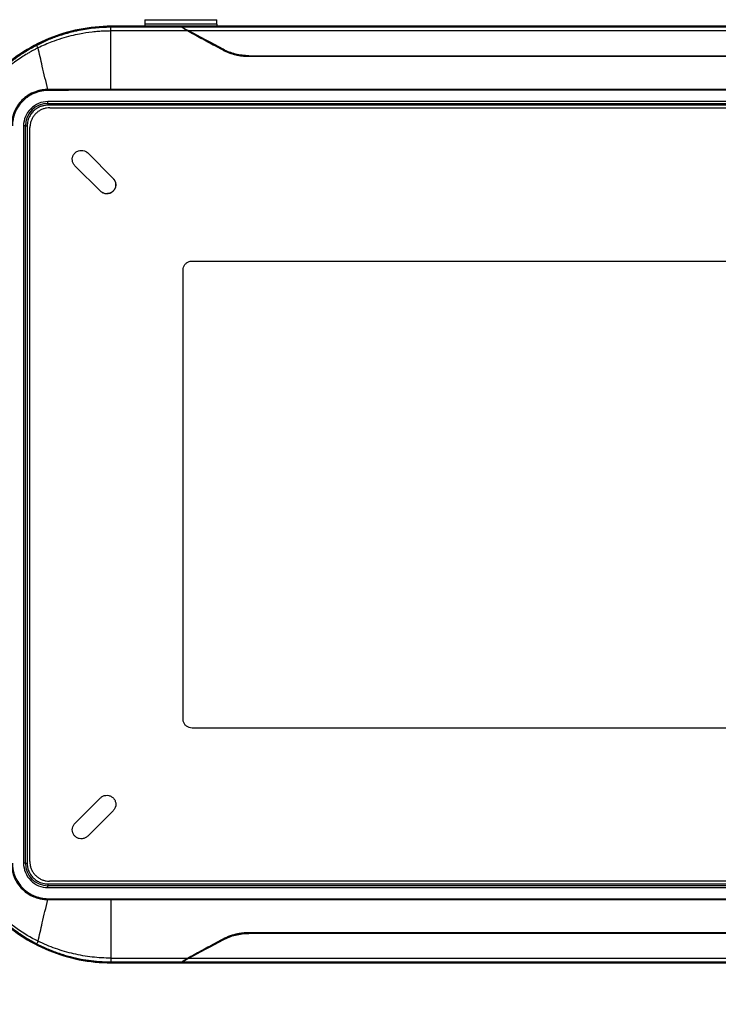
# Model space of a CAD drawing. Extents: x 3 to 428, y 3 to 275.
# Tile 17 of 42: x 78 to 146, y 103 to 199. Entities that reach past the tile are written whole.
import ezdxf

# ---------------------------------------------------------------- set-up
doc = ezdxf.new("R2010")
doc.units = 0
doc.linetypes.add('SLD-SOLID', pattern=[0])
doc.layers.get('0').update_dxf_attribs({"linetype": 'CONTINUOUS'})
doc.layers.add('DIMENSION', color=7, linetype='SLD-SOLID')
doc.styles.add('SLDTEXTSTYLE1', font='Gothic.ttf', dxfattribs={"width": 0.913})
doc.dimstyles.new('SLDDIMSTYLE1', dxfattribs={"dimtxt": 3.175, "dimasz": 3.302, "dimexe": 0, "dimexo": 0.0625, "dimgap": 0.79375, "dimtad": 0, "dimtih": 1, "dimtoh": 1, "dimdec": 0, "dimlfac": 1.142857, "dimrnd": 1e-09, "dimzin": 12, "dimdsep": 46, "dimtxsty": 'SLDTEXTSTYLE1', "dimsah": 1, "dimcen": 0.09, "dimadec": 0, "dimazin": 0, "dimtfac": 1, "dimtdec": 3, "dimtofl": 0, "dimtmove": 0, "dimatfit": 3, "dimfxl": 1, "dimtolj": 1, "dimtzin": 12, "dimarcsym": 0})

# ---------------------------------------------------------------- blocks, each defined once
blk = doc.blocks.new('_D_1')
at = {"layer": 'DIMENSION'}
for p, q in [((70.971, 122.068), (70.971, 93.039)), ((198.003, 122.068), (198.003, 93.039)), ((70.971, 96.214), (126.068, 96.214)), ((198.003, 96.214), (133.106, 96.214))]:
    blk.add_line(p, q, dxfattribs=at)
for points in [[(70.971, 96.214), (74.273, 95.706), (74.273, 96.722)], [(198.003, 96.214), (194.701, 96.722), (194.701, 95.706)]]:
    blk.add_solid(points, dxfattribs=at)
at = {"layer": 'DIMENSION', "insert": (126.068, 97.75), "char_height": 3.175, "attachment_point": 1, "style": 'SLDTEXTSTYLE1'}
blk.add_mtext('145', dxfattribs=at)

msp = doc.modelspace()

# ---------------------------------------------------------------- linework, layer by layer
at = {"color": 7, "linetype": 'SLD-SOLID'}
for p, q in [((90.0558, 199.1665), (97.0558, 199.1665)), ((90.0558, 199.1665), (90.0558, 198.729)), ((97.0558, 198.729), (97.0558, 199.1665)), ((86.7818, 198.5269), (86.7818, 198.4756)), ((182.1918, 198.5269), (86.7818, 198.5269)), ((86.7818, 198.4756), (182.1917, 198.4756)), ((86.7818, 198.4656), (93.6608, 198.4656)), ((86.7818, 198.4301), (86.7818, 198.4656)), ((86.7818, 198.4656), (93.6608, 198.4656)), ((93.6822, 198.4301), (86.7818, 198.4301)), ((94.2067, 198.0679), (86.7818, 198.0679)), ((97.0558, 198.729), (90.0558, 198.729)), ((90.0558, 198.729), (90.0558, 198.5269)), ((93.6608, 198.4656), (175.3127, 198.4656)), ((94.3137, 198.1045), (174.6598, 198.1045)), ((97.0558, 198.729), (97.0558, 198.5269)), ((100.1693, 195.6645), (168.8043, 195.6645)), ((168.8043, 195.5759), (100.1693, 195.5759)), ((182.1918, 192.3706), (86.7818, 192.3706)), ((86.7818, 192.3087), (86.7818, 192.3706)), ((182.1918, 192.3087), (86.7818, 192.3087)), ((188.3168, 191.2101), (80.6568, 191.2101)), ((80.6568, 191.0351), (80.6568, 191.2101)), ((80.6568, 191.0351), (188.3168, 191.0351)), ((80.6568, 191.0351), (80.6568, 191.0326)), ((80.6568, 191.0326), (188.3168, 191.0326)), ((80.6568, 191.0326), (80.6568, 190.8576)), ((188.3168, 190.8576), (80.6568, 190.8576)), ((80.826, 190.6021), (188.1532, 190.6021)), ((78.2873, 188.8406), (78.2873, 117.2131)), ((78.4623, 188.8406), (78.2873, 188.8406)), ((78.4623, 117.2131), (78.4623, 188.8406)), ((78.4623, 188.8406), (78.4648, 188.8406)), ((78.4648, 117.2131), (78.4648, 188.8406)), ((78.4648, 188.8406), (78.6397, 188.8406)), ((78.6397, 188.8406), (78.6397, 117.2131)), ((78.8953, 117.3825), (78.901, 188.6772)), ((84.5171, 186.2156), (86.992, 183.7407)), ((85.7545, 182.5033), (83.2797, 184.9782)), ((94.6524, 175.7156), (174.3211, 175.7156)), ((93.7774, 131.2131), (93.7774, 174.8406)), ((174.3211, 130.3381), (94.6524, 130.3381)), ((83.2797, 121.0756), (85.7545, 123.5505)), ((86.992, 122.313), (84.5171, 119.8381)), ((78.4623, 117.2131), (78.2873, 117.2131)), ((78.4623, 117.2131), (78.4648, 117.2131)), ((78.4648, 117.2131), (78.6397, 117.2131)), ((80.6568, 115.1961), (80.6568, 115.0212)), ((80.6568, 115.1961), (188.3168, 115.1961)), ((80.6568, 115.0212), (80.6568, 115.0186)), ((188.3168, 115.0212), (80.6568, 115.0212)), ((188.3168, 115.0186), (80.6568, 115.0186)), ((80.6568, 114.8437), (80.6568, 115.0186)), ((80.6568, 114.8437), (188.3168, 114.8437)), ((188.1474, 115.4517), (80.8202, 115.4574)), ((86.7818, 113.745), (182.1918, 113.745)), ((86.7818, 113.745), (86.7818, 113.6832)), ((86.7818, 113.6832), (182.1918, 113.6832)), ((100.1693, 110.4778), (168.8043, 110.4778)), ((168.8043, 110.3893), (100.1693, 110.3893)), ((86.7818, 107.9858), (94.2067, 107.9858)), ((86.7818, 107.6237), (93.6822, 107.6237)), ((86.7818, 107.5881), (86.7818, 107.6237)), ((93.6608, 107.5881), (86.7818, 107.5881)), ((182.1917, 107.5781), (86.7818, 107.5781)), ((86.7818, 107.5781), (86.7818, 107.5269)), ((86.7818, 107.5269), (182.1918, 107.5269)), ((93.6608, 107.5881), (175.3127, 107.5881)), ((93.7643, 107.6441), (93.748, 107.6086)), ((174.6598, 107.9493), (94.3137, 107.9493))]:
    msp.add_line(p, q, dxfattribs=at)
at = {"color": 8, "linetype": 'SLD-SOLID'}
for p, q in [((93.6687, 198.4593), (93.6822, 198.4301)), ((79.057, 109.6624), (79.5607, 109.3838)), ((93.6822, 107.6237), (93.6687, 107.5944))]:
    msp.add_line(p, q, dxfattribs=at)
msp.add_arc((93.6823, 198.2551), 0.175, 74.077673, 90.021205, dxfattribs=at)
at = {"color": 7, "linetype": 'SLD-SOLID'}
for centre, radius, start, end in [((80.6568, 188.8406), 2.1945, 90, 180), ((80.6568, 188.8406), 2.192, 90, 180), ((80.6568, 117.2131), 2.1945, 180, 270), ((80.6568, 117.2131), 2.192, 180, 270)]:
    msp.add_arc(centre, radius, start, end, dxfattribs=at)
for centre, major_axis, start_param, end_param in [((95.3064, 197.5906), (1.6459, -0.8749), 3.1261809, 4.069322), ((122.1101, 183.7169), (46.0864, -24.4971), 4.069322, 4.1579922), ((122.1101, 122.3369), (46.0864, 24.4971), 2.1251932, 2.2138633), ((95.3064, 108.4631), (1.6459, 0.8749), 2.2138633, 3.1570044)]:
    msp.add_ellipse(centre, major_axis=major_axis, ratio=0.0081927, start_param=start_param, end_param=end_param, dxfattribs=at)
for points in [[(86.7818, 198.5269), (84.712, 198.5269), (80.5737, 197.7036), (75.3103, 194.1871), (71.7938, 188.9236), (70.9705, 184.7854), (70.9705, 182.7156)], [(97.6789, 196.2937), (96.5391, 196.9069), (95.408, 197.5162), (94.2888, 198.1199)], [(80.6473, 192.2922), (80.647, 192.3231), (80.6468, 192.3553), (80.6466, 192.3822)], [(86.9923, 183.7238), (87.0277, 183.6867), (87.0606, 183.6456), (87.0894, 183.6029)], [(70.9705, 123.3381), (70.9705, 121.2683), (71.7938, 117.1301), (75.3103, 111.8667), (80.5737, 108.3502), (84.712, 107.5269), (86.7818, 107.5269)], [(80.6473, 113.7616), (80.647, 113.7304), (80.6468, 113.6982), (80.6466, 113.6715)], [(86.7818, 113.6832), (86.7818, 111.66), (86.7818, 109.7386), (86.7818, 107.9858)], [(100.1693, 110.4778), (100.1694, 110.4243), (100.1695, 110.3886), (100.1696, 110.3875)], [(94.2888, 107.9338), (95.408, 108.5376), (96.5391, 109.1468), (97.6789, 109.7601)], [(93.6822, 107.6237), (93.7113, 107.6237), (93.7402, 107.6313), (93.7643, 107.6441)]]:
    msp.add_open_spline(points, degree=3, dxfattribs=at)
for points, knots in [([(71.0318, 182.7156), (71.0318, 183.7558), (71.1348, 184.7784), (71.4346, 186.2876), (71.559, 186.7865), (71.8581, 187.7757), (72.0337, 188.2674), (72.6261, 189.6973), (73.1103, 190.601), (73.9668, 191.8847), (74.2753, 192.3018), (74.933, 193.1045), (75.279, 193.4865), (76.3677, 194.5758), (77.1605, 195.2269), (78.4504, 196.0904), (78.8972, 196.3587), (79.8053, 196.8453), (80.269, 197.0651), (81.2156, 197.4582), (81.6985, 197.6314), (82.6836, 197.931), (83.188, 198.0579), (84.7136, 198.3627), (85.7419, 198.4656), (86.7818, 198.4656)], [0, 0, 0, 0, 0.125, 0.125, 0.1875, 0.1875, 0.25, 0.25, 0.375, 0.375, 0.4375, 0.4375, 0.5, 0.5, 0.625, 0.625, 0.6875, 0.6875, 0.75, 0.75, 0.8125, 0.8125, 0.875, 0.875, 1, 1, 1, 1]), ([(86.7818, 198.4656), (84.7201, 198.4656), (80.5977, 197.6455), (75.3549, 194.1425), (71.8518, 188.8997), (71.0318, 184.7773), (71.0318, 182.7156)], [-0.0000002, -0.0000002, -0.0000002, -0.0000002, 0.25, 0.5, 0.75, 1, 1, 1, 1]), ([(83.3472, 198.0458), (83.1618, 198.0033), (82.6063, 197.8761), (81.6925, 197.5943), (80.6092, 197.1859), (79.9119, 196.8428), (79.5607, 196.6699)], [0, 0, 0, 0, 0.1412243, 0.4231122, 0.709381, 1, 1, 1, 1]), ([(86.7818, 198.0679), (86.6866, 198.0673), (86.4572, 198.066), (86.0551, 198.0528), (85.5377, 198.0219), (84.7472, 197.9457), (83.8477, 197.806), (82.8536, 197.5858), (81.9539, 197.3341), (81.1168, 197.0437), (80.3642, 196.7401), (79.9249, 196.5338), (79.7027, 196.4295)], [0, 0, 0, 0, 0.0389405, 0.0939306, 0.1647105, 0.2511278, 0.419033, 0.5369791, 0.6678528, 0.8013421, 0.8995215, 1, 1, 1, 1]), ([(86.7818, 198.0679), (86.7818, 198.1727), (86.7818, 198.2656), (86.7818, 198.3929), (86.7818, 198.4267), (86.7818, 198.4301)], [0, 0, 0, 0, 0.5, 0.5, 1, 1, 1, 1]), ([(86.7818, 192.3706), (86.7818, 193.4543), (86.7818, 195.4232), (86.7818, 197.254), (86.7818, 198.0679)], [0.00456084, 0.00456084, 0.00456084, 0.00456084, 0.5, 0.92952251, 0.92952251, 0.92952251, 0.92952251]), ([(94.2067, 198.0679), (94.1766, 198.0882), (94.1185, 198.1275), (94.0375, 198.1825), (93.965, 198.2318), (93.901, 198.2754), (93.8457, 198.3133), (93.7873, 198.3534), (93.733, 198.3916), (93.6911, 198.4218), (93.6851, 198.4274), (93.6822, 198.4301)], [0, 0, 0, 0, 0.1195108, 0.2314444, 0.3360007, 0.4334252, 0.5240213, 0.6081664, 0.7482315, 0.8773849, 1, 1, 1, 1]), ([(94.2888, 198.1199), (94.2806, 198.1238), (94.2684, 198.1216), (94.2393, 198.1032), (94.2225, 198.0872), (94.2067, 198.0679)], [0, 0, 0, 0, 0.5, 0.5, 1, 1, 1, 1]), ([(97.597, 196.2284), (97.3613, 196.3562), (96.8938, 196.6095), (96.2016, 196.9849), (95.5235, 197.3529), (94.8595, 197.7133), (94.423, 197.9504), (94.2067, 198.0679)], [0, 0, 0, 0, 0.2069654, 0.4104419, 0.6104356, 0.8069527, 1, 1, 1, 1]), ([(79.7027, 196.4295), (79.6055, 196.3814), (79.4082, 196.284), (79.1135, 196.127), (78.8156, 195.9598), (78.4368, 195.7352), (77.9622, 195.4304), (77.1249, 194.8369), (76.3632, 194.1945), (75.5438, 193.3842), (74.9781, 192.7536), (74.4446, 192.0692), (73.9578, 191.3778), (73.5423, 190.7057), (73.2277, 190.1206), (73.1002, 189.8605), (73.0679, 189.7946)], [0, 0, 0, 0, 0.0340681, 0.0690558, 0.1048448, 0.1413183, 0.2073131, 0.2818549, 0.4634939, 0.5192009, 0.643652, 0.7291217, 0.7915301, 0.9090485, 0.9769553, 1, 1, 1, 1]), ([(79.0479, 196.3913), (78.9799, 196.3525), (78.8283, 196.2661), (78.5942, 196.1254), (78.3429, 195.9687), (78.0627, 195.7863), (77.7589, 195.5788), (77.4354, 195.3457), (77.1196, 195.1058), (76.8104, 194.8584), (76.5078, 194.6038), (76.2122, 194.3419), (75.913, 194.0631), (75.6107, 193.766), (75.3059, 193.4491), (75.0087, 193.122), (74.7195, 192.7851), (74.4385, 192.4384), (74.1662, 192.0822), (73.9269, 191.7505), (73.6088, 191.2837), (73.3359, 190.8615), (73.1478, 190.5169), (73.106, 190.4404)], [0, 0, 0, 0, 0.0275825, 0.0614642, 0.0962571, 0.1319556, 0.1792418, 0.2258799, 0.2724486, 0.3189584, 0.3654023, 0.4117787, 0.458088, 0.5094682, 0.5611073, 0.6130022, 0.6651504, 0.7175542, 0.7702052, 0.8231068, 0.8616451, 0.9692797, 1, 1, 1, 1]), ([(79.7027, 196.4295), (79.6629, 196.502), (79.6283, 196.5636), (79.579, 196.647), (79.5645, 196.6686), (79.5607, 196.6699)], [0, 0, 0, 0, 0.5, 0.5, 1, 1, 1, 1]), ([(80.6466, 192.3822), (80.4565, 193.1609), (80.1241, 194.5634), (79.8305, 195.8588), (79.7027, 196.4295)], [0.00874245, 0.00874245, 0.00874245, 0.00874245, 0.5, 0.92077146, 0.92077146, 0.92077146, 0.92077146]), ([(97.597, 196.2284), (97.6129, 196.2504), (97.6301, 196.2698), (97.6595, 196.2933), (97.6714, 196.2971), (97.6789, 196.2937)], [0, 0, 0, 0, 0.5, 0.5, 1, 1, 1, 1]), ([(100.1693, 195.5759), (100.1053, 195.5766), (99.9776, 195.578), (99.7866, 195.5885), (99.5966, 195.6053), (99.4075, 195.6289), (99.2194, 195.6592), (99.0322, 195.6962), (98.7982, 195.751), (98.5202, 195.8305), (98.2029, 195.9435), (97.8932, 196.0746), (97.696, 196.177), (97.597, 196.2284)], [0, 0, 0, 0, 0.0706426, 0.1410491, 0.2113344, 0.2816139, 0.3520034, 0.4226176, 0.4935705, 0.6196492, 0.7456634, 0.8722406, 1, 1, 1, 1]), ([(97.6782, 196.2919), (98.052, 196.0908), (98.4486, 195.935), (99.0787, 195.7742), (99.2954, 195.7329), (99.7296, 195.6783), (99.9485, 195.6645), (100.1693, 195.6645)], [0, 0, 0, 0, 0.5, 0.5, 0.75, 0.75, 1, 1, 1, 1]), ([(100.1696, 195.6663), (99.7316, 195.6663), (99.2931, 195.7216), (98.4524, 195.9356), (98.0496, 196.0943), (97.6789, 196.2937)], [0, 0, 0, 0, 0.5, 0.5, 1, 1, 1, 1]), ([(100.1693, 195.576), (100.1693, 195.6016), (100.1694, 195.6253), (100.1695, 195.6575), (100.1695, 195.6657), (100.1696, 195.6663)], [0, 0, 0, 0, 0.5, 0.5, 1, 1, 1, 1]), ([(80.6466, 192.3822), (80.5865, 192.3814), (80.4667, 192.3797), (80.288, 192.3658), (80.1112, 192.3437), (79.9368, 192.3126), (79.7652, 192.2731), (79.5969, 192.2252), (79.2421, 192.1052), (78.7204, 191.8471), (78.1368, 191.3733), (77.6635, 190.7903), (77.3898, 190.2566), (77.2398, 189.805), (77.1673, 189.4897), (77.1228, 189.1709), (77.1177, 188.9573), (77.1152, 188.8508)], [0, 0, 0, 0, 0.0325092, 0.0648351, 0.0969738, 0.1289232, 0.1606777, 0.1922325, 0.223588, 0.3634097, 0.5043876, 0.6271335, 0.7675136, 0.826119, 0.8844166, 0.9423845, 1, 1, 1, 1]), ([(86.7818, 192.3706), (86.1292, 192.3707), (84.8409, 192.3711), (83.1378, 192.3743), (81.7453, 192.3779), (80.9885, 192.3809), (80.6466, 192.3822)], [0, 0, 0, 0, 0.3191058, 0.6299353, 0.8328068, 1, 1, 1, 1]), ([(86.7818, 192.3087), (85.623, 192.3085), (83.5782, 192.3081), (81.5333, 192.297), (80.6473, 192.2922)], [0, 0, 0, 0, 0.5666697, 1, 1, 1, 1]), ([(80.6473, 192.2922), (80.5892, 192.2909), (80.4736, 192.2884), (80.3012, 192.2738), (80.1306, 192.2513), (79.9619, 192.2202), (79.795, 192.1805), (79.63, 192.1323), (79.3991, 192.0519), (79.1085, 191.9241), (78.7775, 191.7321), (78.4747, 191.5098), (78.1189, 191.1849), (77.7423, 190.7188), (77.4786, 190.201), (77.3347, 189.7795), (77.262, 189.4751), (77.2156, 189.1646), (77.2087, 188.9553), (77.2052, 188.8501)], [0, 0, 0, 0, 0.0323141, 0.0643746, 0.0962614, 0.1280558, 0.1598398, 0.1916954, 0.2237041, 0.2959082, 0.3679902, 0.4363014, 0.5045832, 0.635844, 0.7674234, 0.8256482, 0.8834914, 0.9414454, 1, 1, 1, 1]), ([(80.6568, 191.2101), (80.0284, 191.2101), (79.4257, 190.9604), (78.537, 190.0717), (78.2873, 189.469), (78.2873, 188.8406)], [0, 0, 0, 0, 0.5, 0.5, 1, 1, 1, 1]), ([(80.6568, 190.8576), (80.6142, 190.8569), (80.5295, 190.8554), (80.4032, 190.8431), (80.2784, 190.8235), (80.1552, 190.7959), (80.0335, 190.7604), (79.8249, 190.6852), (79.5412, 190.539), (79.221, 190.2766), (78.9585, 189.9563), (78.7927, 189.635), (78.6981, 189.3438), (78.6487, 189.0943), (78.6427, 188.9254), (78.6397, 188.8406)], [0, 0, 0, 0, 0.0403192, 0.0803123, 0.1201369, 0.1599531, 0.1999206, 0.2401978, 0.3700536, 0.5000575, 0.6299134, 0.7599174, 0.8400604, 0.9196612, 1, 1, 1, 1]), ([(80.826, 190.6021), (80.7181, 190.5967), (80.5024, 190.586), (80.1877, 190.5025), (79.8916, 190.3697), (79.6202, 190.1892), (79.3829, 189.9642), (79.1867, 189.7028), (79.039, 189.4135), (78.926, 189.0712), (78.9101, 188.8204), (78.901, 188.6772)], [0, 0, 0, 0, 0.1070767, 0.2141524, 0.3212203, 0.4283145, 0.5364422, 0.6445956, 0.7513693, 0.8581239, 1, 1, 1, 1]), ([(83.2797, 184.9782), (83.2171, 185.0544), (83.0919, 185.2069), (83.0127, 185.4987), (83.0302, 185.796), (83.1437, 186.0731), (83.3444, 186.2963), (83.6063, 186.4385), (83.9021, 186.4889), (84.1965, 186.4371), (84.4011, 186.3242), (84.4948, 186.2365), (84.5171, 186.2156)], [0, 0, 0, 0, 0.107164, 0.2143357, 0.3221273, 0.4289376, 0.5362917, 0.6447873, 0.74963, 0.8593621, 0.9665059, 1, 1, 1, 1]), ([(86.992, 183.7407), (87.0546, 183.6645), (87.1798, 183.512), (87.2589, 183.2202), (87.2415, 182.9229), (87.128, 182.6457), (86.9273, 182.4226), (86.6654, 182.2804), (86.3695, 182.23), (86.0752, 182.2818), (85.8706, 182.3947), (85.7769, 182.4824), (85.7545, 182.5033)], [0, 0, 0, 0, 0.1071649, 0.2143353, 0.3221279, 0.4289382, 0.5362922, 0.6447871, 0.7496298, 0.859362, 0.9665052, 1, 1, 1, 1]), ([(87.0893, 183.6029), (87.1447, 183.5205), (87.1852, 183.4294), (87.2338, 183.2368), (87.2415, 183.1379), (87.2217, 182.9408), (87.1946, 182.8416), (87.1112, 182.6635), (87.0538, 182.5827), (86.9125, 182.4412), (86.8318, 182.3841), (86.6536, 182.3006), (86.5548, 182.2736), (86.357, 182.2538), (86.2586, 182.2614), (86.0658, 182.3101), (85.9748, 182.3505), (85.8924, 182.4059)], [0, 0, 0, 0, 0.125, 0.125, 0.25, 0.25, 0.375, 0.375, 0.5, 0.5, 0.625, 0.625, 0.75, 0.75, 0.875, 0.875, 1, 1, 1, 1]), ([(93.7774, 174.8406), (93.787, 174.9386), (93.8061, 175.1347), (93.9566, 175.397), (94.1784, 175.5948), (94.4247, 175.7005), (94.5873, 175.7113), (94.6524, 175.7156)], [0, 0, 0, 0, 0.2139351, 0.4278907, 0.6440312, 0.8574406, 1, 1, 1, 1]), ([(94.6524, 130.3381), (94.5544, 130.3477), (94.3583, 130.3669), (94.096, 130.5174), (93.8982, 130.7391), (93.7925, 130.9854), (93.7817, 131.148), (93.7774, 131.2131)], [0, 0, 0, 0, 0.2139349, 0.427891, 0.6440306, 0.8574394, 1, 1, 1, 1]), ([(85.7545, 123.5505), (85.8308, 123.6131), (85.9833, 123.7383), (86.2751, 123.8174), (86.5724, 123.7999), (86.8495, 123.6865), (87.0726, 123.4858), (87.2149, 123.2238), (87.2653, 122.928), (87.2135, 122.6336), (87.1005, 122.429), (87.0129, 122.3353), (86.992, 122.313)], [0, 0, 0, 0, 0.1071639, 0.2143355, 0.3221269, 0.4289367, 0.5362923, 0.6447872, 0.74963, 0.859361, 0.9665052, 1, 1, 1, 1]), ([(86.7818, 107.5881), (85.7416, 107.5881), (84.719, 107.6911), (83.2098, 107.991), (82.7109, 108.1154), (81.7216, 108.4145), (81.2299, 108.59), (79.8001, 109.1824), (78.8963, 109.6667), (77.6127, 110.5231), (77.1956, 110.8317), (76.3929, 111.4894), (76.0108, 111.8354), (74.9215, 112.9241), (74.2705, 113.7169), (73.4069, 115.0067), (73.1386, 115.4535), (72.6521, 116.3617), (72.4322, 116.8254), (72.0392, 117.772), (71.866, 118.2549), (71.5664, 119.24), (71.4395, 119.7444), (71.1347, 121.27), (71.0318, 122.2983), (71.0318, 123.3381)], [0, 0, 0, 0, 0.125, 0.125, 0.1875, 0.1875, 0.25, 0.25, 0.375, 0.375, 0.4375, 0.4375, 0.5, 0.5, 0.625, 0.625, 0.6875, 0.6875, 0.75, 0.75, 0.8125, 0.8125, 0.875, 0.875, 1, 1, 1, 1]), ([(71.0318, 123.3381), (71.0318, 121.2765), (71.8518, 117.1541), (75.3549, 111.9112), (80.5977, 108.4082), (84.7201, 107.5881), (86.7818, 107.5881)], [-0.0000002, -0.0000002, -0.0000002, -0.0000002, 0.25, 0.5, 0.75, 1, 1, 1, 1]), ([(84.5171, 119.8381), (84.4409, 119.7755), (84.2884, 119.6503), (83.9966, 119.5712), (83.6992, 119.5887), (83.4221, 119.7021), (83.199, 119.9028), (83.0568, 120.1648), (83.0064, 120.4606), (83.0582, 120.755), (83.1711, 120.9596), (83.2588, 121.0533), (83.2797, 121.0756)], [0, 0, 0, 0, 0.1071633, 0.2143353, 0.3221269, 0.4289372, 0.5362921, 0.6447871, 0.7496298, 0.8593619, 0.9665051, 1, 1, 1, 1]), ([(77.1152, 117.203), (77.116, 117.1445), (77.1176, 117.0278), (77.1307, 116.8537), (77.1518, 116.6811), (77.1814, 116.5106), (77.2192, 116.3425), (77.265, 116.1774), (77.3185, 116.0155), (77.4422, 115.6927), (77.7005, 115.2066), (78.1573, 114.6625), (78.7, 114.2307), (79.2415, 113.9443), (79.747, 113.7757), (80.1506, 113.7), (80.4386, 113.6743), (80.5907, 113.6723), (80.6466, 113.6715)], [0, 0, 0, 0, 0.0316338, 0.0631286, 0.0944815, 0.1256905, 0.1567502, 0.1876567, 0.2184092, 0.2490043, 0.3747002, 0.5141625, 0.6303665, 0.7479736, 0.8437449, 0.9176819, 0.9697583, 1, 1, 1, 1]), ([(77.2052, 117.2036), (77.2064, 117.147), (77.2088, 117.0343), (77.2227, 116.8662), (77.244, 116.6999), (77.2736, 116.5355), (77.3113, 116.3728), (77.357, 116.212), (77.4108, 116.053), (77.5393, 115.727), (77.7952, 115.2557), (78.2438, 114.731), (78.7592, 114.3177), (79.2328, 114.0651), (79.6427, 113.9133), (79.9716, 113.8279), (80.3072, 113.7736), (80.5336, 113.7656), (80.6473, 113.7616)], [0, 0, 0, 0, 0.0315121, 0.0627713, 0.0938513, 0.1248273, 0.1557752, 0.1867709, 0.2178902, 0.2492078, 0.3818305, 0.5141256, 0.6309456, 0.7477496, 0.8112045, 0.8739838, 0.9367082, 1, 1, 1, 1]), ([(78.2873, 117.2131), (78.2873, 116.5847), (78.537, 115.982), (79.4257, 115.0933), (80.0284, 114.8437), (80.6568, 114.8437)], [0, 0, 0, 0, 0.5, 0.5, 1, 1, 1, 1]), ([(78.6397, 117.2131), (78.6405, 117.1706), (78.642, 117.0858), (78.6543, 116.9596), (78.6739, 116.8348), (78.7015, 116.7116), (78.737, 116.5899), (78.8122, 116.3813), (78.9584, 116.0975), (79.2208, 115.7773), (79.5411, 115.5149), (79.8624, 115.3491), (80.1536, 115.2544), (80.4031, 115.2051), (80.5719, 115.1991), (80.6568, 115.1961)], [0, 0, 0, 0, 0.0403192, 0.0803123, 0.1201369, 0.1599531, 0.1999206, 0.2401978, 0.3700536, 0.5000575, 0.6299134, 0.7599174, 0.8400604, 0.9196612, 1, 1, 1, 1]), ([(78.8953, 117.3825), (78.9008, 117.2744), (78.9117, 117.0581), (78.9957, 116.7425), (79.1284, 116.4454), (79.3093, 116.1748), (79.533, 115.9395), (79.7923, 115.7437), (80.0816, 115.5962), (80.4253, 115.4829), (80.6769, 115.4667), (80.8202, 115.4574)], [0, 0, 0, 0, 0.1073463, 0.2147084, 0.3220849, 0.4294689, 0.5363767, 0.6432837, 0.7505936, 0.8579063, 1, 1, 1, 1]), ([(79.7027, 109.6243), (78.9851, 109.9722), (78.3011, 110.3815), (77.0041, 111.3079), (76.3941, 111.8239), (75.2675, 112.9505), (74.7515, 113.5605), (73.8252, 114.8574), (73.4159, 115.5415), (73.0679, 116.2591)], [0, 0, 0, 0, 0.25, 0.25, 0.5, 0.5, 0.75, 0.75, 1, 1, 1, 1]), ([(73.1061, 115.6042), (73.1446, 115.5366), (73.2307, 115.3857), (73.3709, 115.1522), (73.5273, 114.9014), (73.7092, 114.6218), (73.9162, 114.3186), (74.1488, 113.9958), (74.388, 113.6805), (74.6348, 113.3718), (74.8888, 113.0698), (75.15, 112.7746), (75.4283, 112.4755), (75.7254, 112.173), (76.0426, 111.8676), (76.37, 111.5698), (76.7073, 111.28), (77.0544, 110.9985), (77.411, 110.7257), (77.7432, 110.4859), (78.2109, 110.1669), (78.6343, 109.8932), (78.98, 109.7044), (79.057, 109.6624)], [0, 0, 0, 0, 0.0274174, 0.0612341, 0.095956, 0.1315795, 0.1787628, 0.2253008, 0.2717702, 0.3181838, 0.3645336, 0.410817, 0.4570357, 0.5084849, 0.560195, 0.6121632, 0.6643865, 0.7168677, 0.7695977, 0.82258, 0.8612021, 0.9690765, 1, 1, 1, 1]), ([(79.7027, 109.6243), (79.8305, 110.195), (80.1241, 111.4904), (80.4565, 112.8929), (80.6466, 113.6715)], [0.00874245, 0.00874245, 0.00874245, 0.00874245, 0.42951391, 0.92077146, 0.92077146, 0.92077146, 0.92077146]), ([(80.6466, 113.6715), (80.9925, 113.6729), (81.759, 113.6759), (83.1569, 113.6795), (84.856, 113.6827), (86.1346, 113.683), (86.7818, 113.6832)], [0, 0, 0, 0, 0.1691654, 0.3747917, 0.6835659, 1, 1, 1, 1]), ([(80.6473, 113.7616), (81.2077, 113.7582), (82.4497, 113.7507), (84.4946, 113.746), (85.979, 113.7453), (86.7818, 113.745)], [0, 0, 0, 0, 0.2740729, 0.6074056, 1, 1, 1, 1]), ([(97.597, 109.8253), (97.6534, 109.8552), (97.7659, 109.9146), (97.9393, 109.9966), (98.1151, 110.0728), (98.2938, 110.1426), (98.4753, 110.2061), (98.6596, 110.2633), (98.8912, 110.3262), (99.1715, 110.3882), (99.5014, 110.4396), (99.8344, 110.4718), (100.0575, 110.4758), (100.1693, 110.4778)], [0, 0, 0, 0, 0.0731876, 0.1459065, 0.2182703, 0.2903946, 0.3623959, 0.4343914, 0.5064983, 0.6304089, 0.7535514, 0.8765421, 1, 1, 1, 1]), ([(97.6782, 109.7619), (98.052, 109.963), (98.4486, 110.1188), (99.0787, 110.2796), (99.2954, 110.3208), (99.7296, 110.3755), (99.9485, 110.3893), (100.1693, 110.3893)], [0, 0, 0, 0, 0.5, 0.5, 0.75, 0.75, 1, 1, 1, 1]), ([(97.6789, 109.76), (98.0496, 109.9595), (98.4524, 110.1182), (99.2931, 110.3321), (99.7316, 110.3874), (100.1696, 110.3875)], [0, 0, 0, 0, 0.5, 0.5, 1, 1, 1, 1]), ([(79.7027, 109.6243), (79.6634, 109.5526), (79.6289, 109.4912), (79.5793, 109.4073), (79.5646, 109.3852), (79.5607, 109.3838)], [0, 0, 0, 0, 0.5, 0.5, 1, 1, 1, 1]), ([(79.5607, 109.3838), (79.7301, 109.2982), (80.0672, 109.1277), (80.5817, 108.8966), (81.0983, 108.6851), (81.6169, 108.4944), (82.1366, 108.3244), (82.7115, 108.1548), (83.1183, 108.0625), (83.3491, 108.0102)], [0, 0, 0, 0, 0.1409241, 0.2804437, 0.4185575, 0.5552445, 0.6905031, 0.8243621, 1, 1, 1, 1]), ([(86.7818, 107.9858), (86.1721, 107.9858), (85.5617, 108.0218), (84.3488, 108.1622), (83.7466, 108.2666), (82.5579, 108.5421), (81.9707, 108.7132), (80.818, 109.1202), (80.2527, 109.3565), (79.7027, 109.6243)], [0, 0, 0, 0, 0.25, 0.25, 0.5, 0.5, 0.75, 0.75, 1, 1, 1, 1]), ([(94.2067, 107.9858), (94.423, 108.1033), (94.8595, 108.3405), (95.5235, 108.7009), (96.2016, 109.0688), (96.8938, 109.4442), (97.3613, 109.6976), (97.597, 109.8253)], [0, 0, 0, 0, 0.1930473, 0.3895644, 0.5895581, 0.7930346, 1, 1, 1, 1]), ([(97.597, 109.8253), (97.6129, 109.8033), (97.6301, 109.7839), (97.6595, 109.7604), (97.6715, 109.7567), (97.6789, 109.76)], [0, 0, 0, 0, 0.5, 0.5, 1, 1, 1, 1]), ([(86.7818, 107.9858), (86.7818, 107.8772), (86.7818, 107.787), (86.7818, 107.662), (86.7818, 107.6272), (86.7818, 107.6237)], [0, 0, 0, 0, 0.5, 0.5, 1, 1, 1, 1]), ([(93.6822, 107.6237), (93.683, 107.6246), (93.6847, 107.6265), (93.6956, 107.6349), (93.7125, 107.6473), (93.7361, 107.6642), (93.7662, 107.6854), (93.8186, 107.7219), (93.9071, 107.7826), (94.043, 107.8751), (94.1497, 107.9473), (94.2067, 107.9858)], [0, 0, 0, 0, 0.0619653, 0.1250085, 0.1897837, 0.2568942, 0.3268829, 0.400229, 0.5728691, 0.7720975, 1, 1, 1, 1]), ([(94.2888, 107.9338), (94.255, 107.9156), (94.1897, 107.8803), (94.0985, 107.8309), (94.0172, 107.7866), (93.946, 107.7476), (93.8778, 107.71), (93.8181, 107.6767), (93.7737, 107.6511), (93.7674, 107.6464), (93.7643, 107.6441)], [0, 0, 0, 0, 0.1427937, 0.275358, 0.3984864, 0.5131686, 0.6206281, 0.7591708, 0.8828242, 1, 1, 1, 1]), ([(94.2067, 107.9858), (94.2225, 107.9666), (94.2393, 107.9505), (94.2684, 107.9322), (94.2806, 107.93), (94.2888, 107.9338)], [0, 0, 0, 0, 0.5, 0.5, 1, 1, 1, 1])]:
    msp.add_open_spline(points, degree=3, knots=knots, dxfattribs=at)
at = {"color": 8, "linetype": 'SLD-SOLID'}
for points, knots in [([(86.7818, 198.4301), (86.4888, 198.4252), (85.9149, 198.4158), (85.0747, 198.3436), (84.2758, 198.2326), (83.7035, 198.1318), (83.4005, 198.0586), (83.3472, 198.0458)], [0, 0, 0, 0, 0.2537887, 0.4970802, 0.7299602, 0.9525275, 1, 1, 1, 1]), ([(79.5607, 196.6699), (79.4825, 196.6288), (79.3239, 196.5453), (79.1531, 196.4519), (79.0611, 196.3989), (79.0479, 196.3913)], [0, 0, 0, 0, 0.4540102, 0.9214669, 1, 1, 1, 1]), ([(83.3491, 108.0102), (83.429, 107.9906), (83.8372, 107.8905), (84.6061, 107.7686), (85.6714, 107.6461), (86.4052, 107.6313), (86.7818, 107.6237)], [0, 0, 0, 0, 0.0713045, 0.364243, 0.6737419, 1, 1, 1, 1])]:
    msp.add_open_spline(points, degree=3, knots=knots, dxfattribs=at)

# ---------------------------------------------------------------- dimensions: what is measured, and where the dimension line sits
at = {"layer": 'DIMENSION'}
dim = msp.add_linear_dim(base=(198.003, 96.2144), p1=(70.9705, 123.3381), p2=(198.003, 123.3381), dimstyle='SLDDIMSTYLE1', dxfattribs=at)
dim.commit()
dim.dimension.update_dxf_attribs({"geometry": '_D_1', "text_midpoint": (129.5873, 96.2144), "dimtype": 160})

doc.saveas('drawing.dxf')
